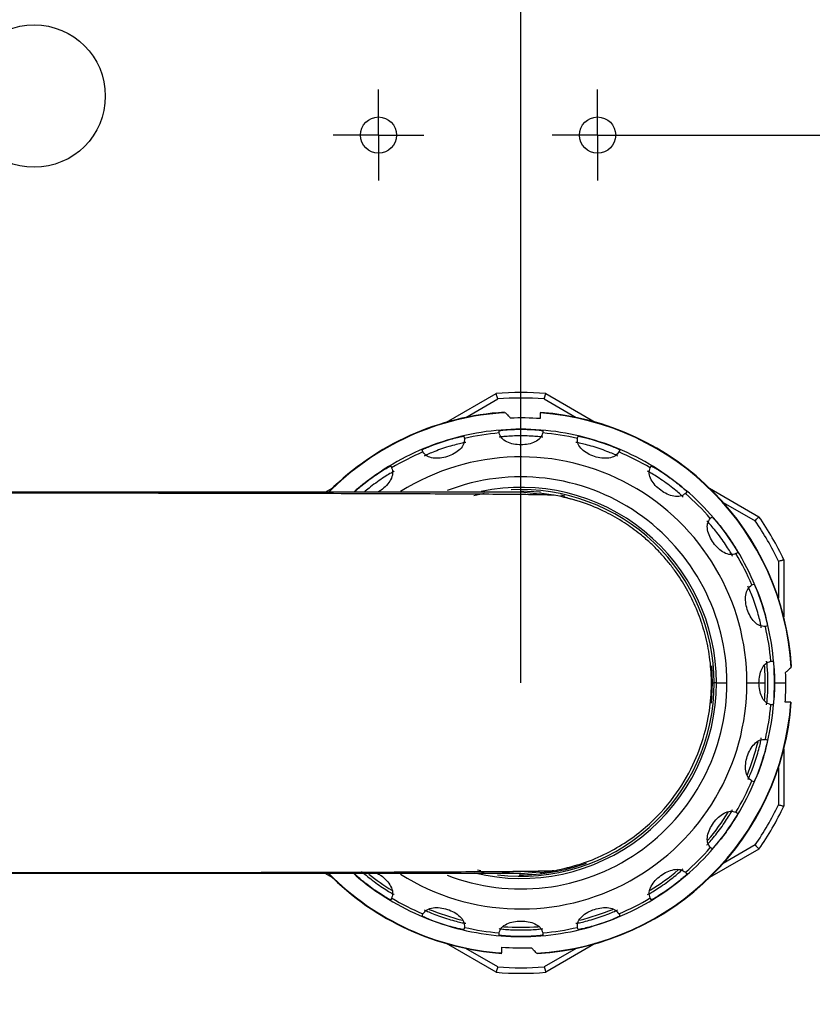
# Model space of a CAD drawing. Header units: millimetres. Extents: x 559 to 1365, y 424 to 1103.
# Tile 20 of 78: x 914 to 932, y 674 to 696. Entities that reach past the tile are written whole.
import ezdxf

# ---------------------------------------------------------------- set-up
doc = ezdxf.new("R2010")
doc.units = ezdxf.units.MM
doc.header["$PDSIZE"] = -1
doc.layers.add('C7线性', color=7, linetype='Continuous')
doc.layers.add('D中心线OR符号线', color=7, linetype='Continuous')
doc.styles.get("Standard").update_dxf_attribs({"font": 'times.ttf'})
doc.dimstyles.new('副本 (2) (3) ISO-25', dxfattribs={"dimtxt": 5, "dimasz": 2.4, "dimexe": 1, "dimexo": 0, "dimgap": 1.524, "dimtad": 1, "dimtoh": 1, "dimdec": 1, "dimlfac": 4, "dimdsep": 46, "dimtxsty": 'Standard', "dimcen": 2.5, "dimazin": 2, "dimtfac": 1, "dimtdec": 3, "dimtmove": 0, "dimatfit": 3, "dimfxl": 1, "dimtzin": 0, "dimarcsym": 0})

# ---------------------------------------------------------------- blocks, each defined once
blk = doc.blocks.new('*D155')
at = {"layer": 'C7线性', "color": 0, "lineweight": -2}
for p, q in [((924.577, 700.08), (963.359, 700.08)), ((962.359, 697.68), (962.359, 664.98)), ((924.577, 662.58), (963.359, 662.58))]:
    blk.add_line(p, q, dxfattribs=at)
at = {"layer": 'C7线性', "color": 0}
for points in [[(962.759, 697.68), (961.959, 697.68), (962.359, 700.08)], [(961.959, 664.98), (962.759, 664.98), (962.359, 662.58)]]:
    blk.add_solid(points, dxfattribs=at)
at = {"layer": 'Defpoints', "color": 0}
for p in [(924.577, 700.08), (924.577, 662.58), (962.359, 662.58)]:
    blk.add_point(p, dxfattribs=at)
at = {"layer": 'C7线性', "color": 0, "insert": (956.765, 681.33), "char_height": 4, "attachment_point": 2, "rotation": 90}
blk.add_mtext('150', dxfattribs=at)
blk = doc.blocks.new('*D156')
at = {"layer": 'C7线性', "color": 0, "lineweight": -2}
for p, q in [((926.827, 702.58), (974.308, 702.58)), ((973.308, 700.18), (973.308, 662.48)), ((926.827, 660.08), (974.308, 660.08))]:
    blk.add_line(p, q, dxfattribs=at)
at = {"layer": 'C7线性', "color": 0}
for points in [[(973.708, 700.18), (972.908, 700.18), (973.308, 702.58)], [(972.908, 662.48), (973.708, 662.48), (973.308, 660.08)]]:
    blk.add_solid(points, dxfattribs=at)
at = {"layer": 'Defpoints', "color": 0}
for p in [(926.827, 702.58), (926.827, 660.08), (973.308, 660.08)]:
    blk.add_point(p, dxfattribs=at)
at = {"layer": 'C7线性', "color": 0, "insert": (967.703, 681.33), "char_height": 4, "attachment_point": 2, "rotation": 90}
blk.add_mtext('170', dxfattribs=at)
blk = doc.blocks.new('*D157')
at = {"layer": 'C7线性', "color": 0, "lineweight": -2}
for p, q in [((927.865, 693.83), (952.943, 693.83)), ((951.943, 691.43), (951.943, 671.23)), ((927.865, 668.83), (952.943, 668.83))]:
    blk.add_line(p, q, dxfattribs=at)
at = {"layer": 'C7线性', "color": 0}
for points in [[(952.343, 691.43), (951.543, 691.43), (951.943, 693.83)], [(951.543, 671.23), (952.343, 671.23), (951.943, 668.83)]]:
    blk.add_solid(points, dxfattribs=at)
at = {"layer": 'Defpoints', "color": 0}
for p in [(927.865, 693.83), (927.865, 668.83), (951.943, 668.83)]:
    blk.add_point(p, dxfattribs=at)
at = {"layer": 'C7线性', "color": 0, "insert": (946.35, 681.33), "char_height": 4, "attachment_point": 2, "rotation": 90}
blk.add_mtext('100', dxfattribs=at)
blk = doc.blocks.new('SW_CENTERMARKSYMBOL_22')
at = {"layer": 'D中心线OR符号线', "color": 0}
for p, q in [((0, 0.625), (0, 1.0375)), ((0, 0), (0, 0.625)), ((-0.625, 0), (-1.0375, 0)), ((0, 0), (-0.625, 0)), ((0, 0), (0, -0.625)), ((0, 0), (0.625, 0)), ((0.625, 0), (1.0375, 0)), ((0, -0.625), (0, -1.0375))]:
    blk.add_line(p, q, dxfattribs=at)
blk = doc.blocks.new('SW_CENTERMARKSYMBOL_23')
at = {"layer": 'D中心线OR符号线', "color": 0}
for p, q in [((0, 0.625), (0, 1.0375)), ((0, 0), (0, 0.625)), ((-0.625, 0), (-1.0375, 0)), ((0, 0), (-0.625, 0)), ((0, 0), (0, -0.625)), ((0, 0), (0.625, 0)), ((0.625, 0), (1.0375, 0)), ((0, -0.625), (0, -1.0375))]:
    blk.add_line(p, q, dxfattribs=at)
blk = doc.blocks.new('*D164')
at = {"color": 0, "lineweight": -2}
for p, q in [((795.054, 681.01), (795.054, 705.104)), ((925.077, 681.33), (925.077, 705.104)), ((797.454, 704.104), (922.677, 704.104))]:
    blk.add_line(p, q, dxfattribs=at)
at = {"color": 0}
for points in [[(797.454, 704.504), (797.454, 703.704), (795.054, 704.104)], [(922.677, 703.704), (922.677, 704.504), (925.077, 704.104)]]:
    blk.add_solid(points, dxfattribs=at)
at = {"layer": 'Defpoints', "color": 0}
for p in [(925.077, 704.104), (925.077, 681.33), (795.054, 681.01)]:
    blk.add_point(p, dxfattribs=at)
at = {"color": 0, "insert": (860.066, 708.162), "char_height": 5, "attachment_point": 5}
blk.add_mtext('a', dxfattribs=at)

msp = doc.modelspace()

# ---------------------------------------------------------------- linework, layer by layer
at = {"color": 7, "linetype": 'Continuous', "lineweight": 25}
for p, q in [((923.3818, 687.2793), (924.5099, 687.9306)), ((925.6446, 687.9306), (926.7727, 687.2793)), ((925.5148, 687.4906), (925.5148, 687.3605)), ((924.5773, 687.0341), (924.5773, 687.0854)), ((925.5773, 687.0854), (925.5773, 687.0341)), ((923.7742, 686.9582), (923.7901, 686.9094)), ((926.3644, 686.9094), (926.3803, 686.9582)), ((922.839, 686.6004), (922.8232, 686.6492)), ((927.3313, 686.6492), (927.3155, 686.6004)), ((922.0988, 686.2801), (922.1289, 686.2386)), ((928.0256, 686.2386), (928.0558, 686.2801)), ((920.6117, 685.6799), (920.7727, 685.7728)), ((925.5034, 685.638), (925.0751, 685.6799)), ((928.8648, 685.6923), (928.8346, 685.6508)), ((929.3818, 685.7728), (930.5099, 685.1215)), ((929.3982, 685.0873), (929.4397, 685.1174)), ((930.0275, 684.3084), (929.986, 684.2783)), ((931.0773, 684.1389), (931.0773, 682.8363)), ((930.3478, 683.5681), (930.3966, 683.584)), ((930.7056, 682.6329), (930.6568, 682.6171)), ((930.7815, 681.8299), (930.8328, 681.8299)), ((929.4531, 681.3299), (929.488, 681.3299)), ((929.5398, 681.3299), (929.7785, 681.3299)), ((930.2348, 681.3299), (930.5098, 681.3299)), ((930.8648, 681.3299), (931.1237, 681.3299)), ((930.8328, 680.8299), (930.7815, 680.8299)), ((931.238, 680.8924), (931.1078, 680.8924)), ((930.6568, 680.0427), (930.7056, 680.0269)), ((931.0773, 679.8235), (931.0773, 678.5209)), ((930.3966, 679.0758), (930.3478, 679.0917)), ((929.986, 678.3816), (930.0275, 678.3514)), ((930.5099, 677.5383), (929.3818, 676.887)), ((929.4397, 677.5424), (929.3982, 677.5725)), ((920.7727, 676.887), (920.6117, 676.9799)), ((924.2369, 676.9999), (924.1585, 677.0159)), ((924.6468, 677.0218), (925.0751, 676.9799)), ((925.0751, 676.9799), (925.5034, 677.0218)), ((928.8346, 677.009), (928.8648, 676.9675)), ((922.1289, 676.4212), (922.0988, 676.3797)), ((928.0558, 676.3797), (928.0256, 676.4212)), ((922.8232, 676.0106), (922.839, 676.0594)), ((927.3155, 676.0594), (927.3313, 676.0106)), ((923.7901, 675.7504), (923.7742, 675.7016)), ((924.5773, 675.5744), (924.5773, 675.6257)), ((925.5773, 675.6257), (925.5773, 675.5744)), ((926.3803, 675.7016), (926.3644, 675.7504)), ((924.5099, 674.7292), (923.3818, 675.3805)), ((926.7727, 675.3805), (925.6446, 674.7292)), ((924.6398, 675.1692), (924.6398, 675.2993))]:
    msp.add_line(p, q, dxfattribs=at)
at = {"color": 8, "linetype": 'Continuous', "lineweight": 25}
for p, q in [((923.8176, 687.3865), (924.5482, 687.8083)), ((925.6063, 687.8083), (926.3369, 687.3865)), ((925.5262, 685.6827), (925.0786, 685.7058)), ((924.004, 685.6081), (924.2378, 685.6601)), ((926.082, 685.5889), (925.9844, 685.6107)), ((929.6926, 685.4491), (930.4232, 685.0273)), ((930.9523, 684.111), (930.9523, 683.2673)), ((929.4531, 681.3299), (929.436, 681.717)), ((929.4289, 680.8703), (929.4531, 681.3299)), ((929.5398, 681.3299), (929.488, 681.3299)), ((930.5098, 681.3299), (930.6532, 681.3299)), ((930.9523, 679.3925), (930.9523, 678.5488)), ((930.4232, 677.6325), (929.6926, 677.2107)), ((924.0848, 677.0681), (924.1586, 677.0516)), ((924.5482, 674.8515), (923.8176, 675.2733)), ((926.3369, 675.2733), (925.6063, 674.8515))]:
    msp.add_line(p, q, dxfattribs=at)
at = {"color": 7, "linetype": 'Continuous', "lineweight": 25}
for centre, radius in [((913.9665, 694.7205), 1.625), ((921.8273, 693.8299), 0.4125), ((926.8273, 693.8299), 0.4125)]:
    msp.add_circle(centre, radius, dxfattribs=at)
for radius, start, end in [(6.625, 85.08763, 94.91237), (6.5, 85.33168, 94.66832), (6.1862, 93.45907, 134.9131), (6.1862, 3.46386, 85.94702), (6.1762, 3.29028, 85.938), (6.0464, 85.85064, 92.25112), (5.7875, 90, 108), (5.725, 94.98217, 103.01783), (5.7875, 72, 90), (5.725, 76.98217, 85.01783), (5.7875, 108, 126), (5.7875, 54, 72), (5.725, 112.98217, 121.01783), (5.725, 58.98217, 67.01783), (5.1575, 0, 122.16691), (5.7875, 126, 131.12204), (5.7875, 36, 54), (4.4625, 0, 101.76149), (5.725, 40.98217, 49.01783), (6.5, 25.33168, 34.66832), (6.625, 25.08763, 34.91237), (5.7875, 18, 36), (5.725, 22.98217, 31.01783), (5.7875, 0, 18), (5.725, 4.98217, 13.01783), (5.5759, 0, 4.15979), (6.0464, 0, 2.25112), (5.1575, 237.83309, 0), (4.4625, 256.33404, 0), (4.4108, 263.08086, 0), (5.7875, 342, 0), (5.5759, 355.83855, 0), (6.0464, 355.85064, 0), (6.1762, 273.29028, 355.938), (6.1862, 273.45336, 355.93872), (5.725, 346.98217, 355.01783), (5.5759, 337.93381, 346.06625), (5.7875, 324, 342), (5.725, 328.98217, 337.01783), (6.5, 325.33168, 334.66832), (6.625, 325.08763, 334.91237), (5.5759, 319.93381, 328.06625), (5.7875, 306, 324), (5.725, 310.98217, 319.01783), (6.1862, 224.81761, 265.94347), (5.7875, 228.87796, 234), (5.5759, 231.49948, 238.06625), (5.5759, 301.93381, 310.06625), (5.7875, 234, 252), (5.7875, 288, 306), (5.725, 238.98217, 247.01783), (5.725, 292.98217, 301.01783), (5.5759, 247.93381, 256.06625), (5.5759, 283.93381, 292.06625), (5.7875, 252, 270), (5.7875, 270, 288), (5.725, 256.98217, 265.01783), (5.5759, 265.9338, 274.06625), (5.725, 274.98217, 283.01783), (6.0464, 265.85064, 272.25112), (6.625, 265.08763, 274.91237), (6.5, 265.33168, 274.66832)]:
    msp.add_arc((925.0773, 681.3299), radius, start, end, dxfattribs=at)
at = {"color": 8, "linetype": 'Continuous', "lineweight": 25}
for radius, start, end in [(6.1763, 93.29028, 135.57759), (4.7013, 0, 110.97176), (4.4108, 0, 92.85397), (4.7012, 249.02824, 0), (4.3759, 269.4343, 289.97265), (6.1763, 224.84825, 265.938)]:
    msp.add_arc((925.0773, 681.3299), radius, start, end, dxfattribs=at)
at = {"color": 7, "linetype": 'Continuous', "lineweight": 25}
for points, knots in [([(924.5482, 687.8083), (924.5432, 687.8245), (924.5331, 687.8566), (924.5224, 687.8911), (924.516, 687.9113), (924.5112, 687.9264), (924.5104, 687.9289), (924.5099, 687.9306)], [0, 0, 0, 0, 0.2548188, 0.5079177, 0.6366964, 0.7617025, 1, 1, 1, 1]), ([(925.6063, 687.8083), (925.6113, 687.8245), (925.6213, 687.8566), (925.6322, 687.891), (925.6385, 687.9113), (925.6432, 687.9264), (925.644, 687.9289), (925.6446, 687.9306)], [0, 0, 0, 0, 0.2548198, 0.5079197, 0.6364348, 0.7613548, 1, 1, 1, 1]), ([(924.7228, 687.496), (924.7447, 687.4728), (924.7837, 687.4316), (924.8227, 687.3899), (924.8398, 687.3717)], [0, 0, 0, 0, 0.5631989, 1, 1, 1, 1]), ([(924.5773, 687.0854), (924.5848, 687.0875), (924.5998, 687.0916), (924.7155, 687.1038), (924.8807, 687.1149), (925.0118, 687.1166), (925.0773, 687.1174)], [0, 0, 0, 0, 0.2498595, 0.5002327, 0.7505221, 1, 1, 1, 1]), ([(924.5801, 687.0333), (924.5792, 687.0334), (924.5775, 687.0336), (924.5773, 687.034), (924.5773, 687.0341)], [0, 0, 0, 0, 0.5599082, 1, 1, 1, 1]), ([(925.5744, 687.0333), (925.5602, 686.992), (925.5335, 686.9145), (925.4099, 686.8266), (925.253, 686.7741), (925.0773, 686.7568), (924.9015, 686.7741), (924.7446, 686.8266), (924.6211, 686.9145), (924.5943, 686.992), (924.5801, 687.0333)], [0, 0, 0, 0, 0.1472269, 0.2762123, 0.3914348, 0.4999653, 0.6085992, 0.7237841, 0.8527062, 1, 1, 1, 1]), ([(925.0773, 687.1174), (925.1427, 687.1166), (925.2738, 687.1149), (925.439, 687.1038), (925.5547, 687.0916), (925.5697, 687.0875), (925.5773, 687.0854)], [0, 0, 0, 0, 0.2494543, 0.4997281, 0.7501136, 1, 1, 1, 1]), ([(925.5773, 687.0341), (925.5771, 687.0339), (925.5768, 687.0336), (925.5752, 687.0334), (925.5744, 687.0333)], [0, 0, 0, 0, 0.5600593, 1, 1, 1, 1]), ([(922.8232, 686.6492), (922.8297, 686.6535), (922.8428, 686.662), (922.9489, 686.7094), (923.1027, 686.771), (923.2268, 686.8131), (923.2888, 686.8341)], [0, 0, 0, 0, 0.2497963, 0.5002033, 0.7505038, 1, 1, 1, 1]), ([(923.7877, 686.9078), (923.7869, 686.8641), (923.7854, 686.7822), (923.6951, 686.6604), (923.5621, 686.562), (923.4002, 686.4912), (923.2277, 686.4533), (923.0623, 686.4548), (922.9176, 686.5002), (922.8683, 686.5656), (922.842, 686.6005)], [0, 0, 0, 0, 0.1472182, 0.2762006, 0.3913477, 0.4999574, 0.6086945, 0.7237966, 0.8527142, 1, 1, 1, 1]), ([(923.8208, 686.815), (923.813, 686.8146), (923.7974, 686.8139), (923.6835, 686.7901), (923.523, 686.7494), (923.3347, 686.6929), (923.1492, 686.6279), (922.9954, 686.5665), (922.8893, 686.5188), (922.8762, 686.5103), (922.8697, 686.506)], [0, 0, 0, 0, 0.1248631, 0.2501676, 0.3753284, 0.5, 0.6246717, 0.7498326, 0.8751371, 1, 1, 1, 1]), ([(923.2888, 686.8341), (923.3513, 686.8536), (923.4765, 686.8925), (923.6371, 686.933), (923.7508, 686.9571), (923.7664, 686.9579), (923.7742, 686.9582)], [0, 0, 0, 0, 0.2494787, 0.4997507, 0.7501529, 1, 1, 1, 1]), ([(923.7901, 686.9094), (923.79, 686.9092), (923.7899, 686.9088), (923.7883, 686.9081), (923.7877, 686.9078)], [0, 0, 0, 0, 0.56005932, 1, 1, 1, 1]), ([(925.5773, 686.9348), (925.5697, 686.9369), (925.5547, 686.941), (925.439, 686.9535), (925.2737, 686.9644), (925.0773, 686.9688), (924.8808, 686.9644), (924.7155, 686.9535), (924.5998, 686.941), (924.5848, 686.9369), (924.5773, 686.9348)], [0, 0, 0, 0, 0.1248633, 0.2501677, 0.3753284, 0.5, 0.6246716, 0.7498324, 0.8751368, 1, 1, 1, 1]), ([(927.2848, 686.506), (927.2783, 686.5103), (927.2652, 686.5188), (927.1591, 686.5665), (927.0053, 686.6279), (926.8198, 686.6929), (926.6315, 686.7494), (926.471, 686.7901), (926.3571, 686.8139), (926.3415, 686.8146), (926.3337, 686.815)], [0, 0, 0, 0, 0.1248631, 0.2501676, 0.3753284, 0.5, 0.6246717, 0.7498326, 0.8751371, 1, 1, 1, 1]), ([(926.3668, 686.9078), (926.366, 686.9082), (926.3646, 686.9089), (926.3645, 686.9093), (926.3644, 686.9094)], [0, 0, 0, 0, 0.5599082, 1, 1, 1, 1]), ([(927.3125, 686.6005), (927.2862, 686.5656), (927.2369, 686.5002), (927.0922, 686.4548), (926.9268, 686.4533), (926.7543, 686.4912), (926.5924, 686.5619), (926.4595, 686.6604), (926.3691, 686.7822), (926.3676, 686.8641), (926.3668, 686.9078)], [0, 0, 0, 0, 0.1472182, 0.2762006, 0.3913477, 0.4999574, 0.6086945, 0.7237966, 0.8527142, 1, 1, 1, 1]), ([(926.3803, 686.9582), (926.3881, 686.9579), (926.4036, 686.9571), (926.5174, 686.933), (926.678, 686.8925), (926.8032, 686.8536), (926.8657, 686.8341)], [0, 0, 0, 0, 0.2497963, 0.5002033, 0.7505038, 1, 1, 1, 1]), ([(926.8657, 686.8341), (926.9277, 686.8131), (927.0518, 686.771), (927.2055, 686.7094), (927.3117, 686.662), (927.3248, 686.6535), (927.3313, 686.6492)], [0, 0, 0, 0, 0.2494787, 0.4997507, 0.7501529, 1, 1, 1, 1]), ([(922.842, 686.6005), (922.8411, 686.6003), (922.8395, 686.6), (922.8392, 686.6003), (922.839, 686.6004)], [0, 0, 0, 0, 0.5599082, 1, 1, 1, 1]), ([(927.3155, 686.6004), (927.3153, 686.6003), (927.3149, 686.6), (927.3133, 686.6004), (927.3125, 686.6005)], [0, 0, 0, 0, 0.5600593, 1, 1, 1, 1]), ([(922.1873, 686.1583), (922.18, 686.1555), (922.1654, 686.15), (922.0645, 686.0922), (921.9242, 686.0037), (921.7633, 685.8923), (921.6086, 685.7747), (921.5326, 685.7106), (921.4961, 685.6799)], [0, 0, 0, 0, 0.1687896, 0.3381758, 0.5073677, 0.6758983, 0.8444292, 1, 1, 1, 1]), ([(921.6754, 686.0121), (921.7289, 686.0499), (921.8359, 686.1256), (921.9762, 686.2137), (922.0769, 686.2718), (922.0915, 686.2773), (922.0988, 686.2801)], [0, 0, 0, 0, 0.2494737, 0.4997473, 0.7501482, 1, 1, 1, 1]), ([(922.1271, 686.2363), (922.1399, 686.1945), (922.1638, 686.1162), (922.1156, 685.972), (922.0192, 685.8388), (921.9086, 685.7353), (921.8334, 685.6941), (921.8074, 685.6799)], [0, 0, 0, 0, 0.2641826, 0.4956412, 0.7022723, 0.897172, 1, 1, 1, 1]), ([(922.1289, 686.2386), (922.1289, 686.2384), (922.1289, 686.2379), (922.1277, 686.2368), (922.1271, 686.2363)], [0, 0, 0, 0, 0.5600593, 1, 1, 1, 1]), ([(928.7762, 685.5705), (928.7714, 685.5766), (928.7616, 685.5887), (928.6754, 685.6669), (928.5481, 685.7728), (928.3917, 685.8919), (928.2302, 686.0038), (928.0901, 686.0922), (927.9891, 686.15), (927.9745, 686.1555), (927.9672, 686.1583)], [0, 0, 0, 0, 0.1248631, 0.2501676, 0.3753284, 0.5, 0.6246717, 0.7498326, 0.8751371, 1, 1, 1, 1]), ([(928.8318, 685.6518), (928.7961, 685.6268), (928.7289, 685.5798), (928.5773, 685.5813), (928.4195, 685.631), (928.2671, 685.7204), (928.135, 685.8377), (928.039, 685.9724), (927.9907, 686.1161), (928.0146, 686.1945), (928.0274, 686.2363)], [0, 0, 0, 0, 0.1472182, 0.2762006, 0.3913477, 0.4999574, 0.6086945, 0.7237966, 0.8527142, 1, 1, 1, 1]), ([(928.0274, 686.2363), (928.0267, 686.2369), (928.0255, 686.238), (928.0256, 686.2384), (928.0256, 686.2386)], [0, 0, 0, 0, 0.5599082, 1, 1, 1, 1]), ([(928.0558, 686.2801), (928.063, 686.2773), (928.0776, 686.2718), (928.1783, 686.2137), (928.3186, 686.1256), (928.4256, 686.0499), (928.4791, 686.0121)], [0, 0, 0, 0, 0.2497963, 0.5002033, 0.7505038, 1, 1, 1, 1]), ([(921.2897, 685.6923), (921.2946, 685.6984), (921.3044, 685.7106), (921.3908, 685.7884), (921.5179, 685.8945), (921.623, 685.9729), (921.6754, 686.0121)], [0, 0, 0, 0, 0.2497963, 0.5002033, 0.7505037, 1, 1, 1, 1]), ([(928.4791, 686.0121), (928.5315, 685.9729), (928.6366, 685.8945), (928.7637, 685.7884), (928.8501, 685.7106), (928.8599, 685.6984), (928.8648, 685.6923)], [0, 0, 0, 0, 0.2494787, 0.4997507, 0.7501529, 1, 1, 1, 1]), ([(925.0783, 685.6799), (925.0784, 685.6799), (925.0803, 685.6799), (924.9982, 685.6799), (924.5927, 685.6799), (923.9372, 685.6799), (923.0213, 685.6799), (921.8483, 685.6799), (920.3601, 685.6799), (918.5197, 685.6799), (916.2912, 685.6799), (913.7646, 685.6799), (910.9477, 685.6799), (907.8602, 685.6799), (904.511, 685.6799), (900.9226, 685.6799), (897.107, 685.6799), (893.0803, 685.6799), (888.8639, 685.6799), (884.4804, 685.6799), (879.9501, 685.6799), (875.2906, 685.6799), (870.5229, 685.6799), (865.6725, 685.6799), (860.7656, 685.6799), (855.8174, 685.6799), (850.8567, 685.6799), (845.9051, 685.6799), (840.9917, 685.6799), (836.1314, 685.6799), (831.3498, 685.6799), (826.6728, 685.6799), (822.1222, 685.6799), (817.9597, 685.6799), (814.1768, 685.6799), (810.7584, 685.6799), (807.4812, 685.6799), (804.3331, 685.6799), (801.3491, 685.6799), (799.3667, 685.6799), (798.3648, 685.6799)], [0, 0, 0, 0, 0.00130562, 0.02777937, 0.05261488, 0.07743071, 0.10231017, 0.12716219, 0.15196971, 0.18020615, 0.20846607, 0.23671023, 0.26490739, 0.29321892, 0.32144632, 0.34965005, 0.37787232, 0.40612763, 0.4343825, 0.46260403, 0.49080829, 0.51903385, 0.54729072, 0.57554368, 0.60376119, 0.63196, 0.66028911, 0.68849166, 0.71670397, 0.74495218, 0.77321119, 0.80144337, 0.82964862, 0.85786441, 0.88142964, 0.90495519, 0.92844852, 0.9519946, 0.97573915, 1, 1, 1, 1]), ([(925.8336, 685.6111), (925.774, 685.6137), (925.657, 685.6186), (925.2256, 685.6252), (924.6402, 685.631), (923.9042, 685.636), (922.9771, 685.6408), (921.8469, 685.6451), (920.5044, 685.649), (919.0772, 685.6521), (917.5958, 685.6545), (916.0924, 685.6564), (914.5939, 685.6578), (913.127, 685.6587), (911.7021, 685.6591), (910.2888, 685.6591), (908.8463, 685.658), (907.3264, 685.656), (905.6398, 685.6526), (903.7719, 685.6474), (901.7026, 685.6398), (899.5111, 685.6296), (897.1889, 685.6159), (894.7538, 685.5986), (892.2722, 685.5769), (889.8214, 685.5583), (887.4813, 685.5433), (885.276, 685.5333), (883.2203, 685.5287), (881.3259, 685.5299), (879.5986, 685.5361), (877.9593, 685.5503), (876.0704, 685.5637), (873.7788, 685.5751), (871.0064, 685.5845), (867.953, 685.591), (864.6172, 685.595), (860.7232, 685.5964), (856.3831, 685.596), (851.7319, 685.5961), (847.1822, 685.5961), (843.372, 685.5961), (840.2714, 685.5961), (837.8519, 685.5961), (835.4274, 685.5959), (832.8989, 685.5965), (830.166, 685.5987), (827.192, 685.6021), (824.2515, 685.6064), (821.3865, 685.6111), (818.6303, 685.6162), (815.7838, 685.6217), (812.8618, 685.6277), (810.1174, 685.6335), (807.5577, 685.6391), (805.2013, 685.6442), (802.8322, 685.6494), (800.4878, 685.6544), (798.8807, 685.6575), (798.0605, 685.6591)], [0, 0, 0, 0, 0.0225688, 0.0443297, 0.0652289, 0.0853598, 0.1046017, 0.1275692, 0.149222, 0.1695941, 0.1887234, 0.2065324, 0.2231157, 0.2384006, 0.2524041, 0.2654571, 0.2786612, 0.2921025, 0.3058622, 0.3219871, 0.3384555, 0.3553883, 0.3726616, 0.3904074, 0.4081733, 0.4248853, 0.4403271, 0.4545769, 0.4675853, 0.479337, 0.4898832, 0.4992897, 0.5089648, 0.5238127, 0.5401609, 0.55798, 0.5773192, 0.5981442, 0.6251841, 0.6517545, 0.6776741, 0.7030667, 0.7172965, 0.7313813, 0.7452278, 0.7598434, 0.7761487, 0.7941612, 0.8138734, 0.8305251, 0.8482138, 0.8669473, 0.8867072, 0.907536, 0.9245817, 0.9423269, 0.9606194, 0.979902, 1, 1, 1, 1]), ([(926.3203, 685.4936), (926.2805, 685.5068), (926.2009, 685.5334), (926.0621, 685.5673), (925.8308, 685.6179), (925.6449, 685.6414), (925.5055, 685.6591)], [0, 0, 0, 0, 0.1659482, 0.3327871, 0.4995565, 1, 1, 1, 1]), ([(925.9196, 677.0628), (926.1163, 677.1099), (926.4991, 677.2016), (927.1877, 677.497), (927.9107, 677.9758), (928.5647, 678.678), (929.0036, 679.4047), (929.2655, 680.1), (929.4005, 680.7542), (929.4373, 681.3516), (929.3961, 681.9096), (929.2932, 682.4248), (929.0834, 683.0753), (928.8045, 683.6004), (928.5301, 683.9741), (928.4181, 684.1132), (928.316, 684.2318), (928.1795, 684.3788), (928.0018, 684.5512), (927.7433, 684.7718), (927.4071, 685.0119), (926.9803, 685.2524), (926.4773, 685.4656), (926.1154, 685.5509), (925.9196, 685.597)], [0, 0, 0, 0, 0.0488247, 0.0950406, 0.1794726, 0.2533564, 0.3168718, 0.3703215, 0.4147185, 0.4553633, 0.4931942, 0.5282495, 0.5608692, 0.6287433, 0.6467244, 0.6558442, 0.6654386, 0.676642, 0.6980006, 0.7259568, 0.7744174, 0.8361652, 0.9113805, 1, 1, 1, 1]), ([(928.8346, 685.6508), (928.8344, 685.6508), (928.834, 685.6506), (928.8325, 685.6514), (928.8318, 685.6518)], [0, 0, 0, 0, 0.5600593, 1, 1, 1, 1]), ([(929.9056, 684.2199), (929.9028, 684.2272), (929.8973, 684.2418), (929.8395, 684.3427), (929.7512, 684.4828), (929.6393, 684.6444), (929.5202, 684.8007), (929.4142, 684.9281), (929.3361, 685.0142), (929.3239, 685.024), (929.3178, 685.0289)], [0, 0, 0, 0, 0.1248631, 0.2501676, 0.3753284, 0.5, 0.6246716, 0.7498325, 0.875137, 1, 1, 1, 1]), ([(929.9836, 684.28), (929.9418, 684.2673), (929.8635, 684.2434), (929.7197, 684.2917), (929.585, 684.3877), (929.4677, 684.5198), (929.3783, 684.6721), (929.3287, 684.8299), (929.3271, 684.9815), (929.3741, 685.0487), (929.3991, 685.0845)], [0, 0, 0, 0, 0.14721821, 0.27620062, 0.39134773, 0.49995738, 0.60869448, 0.72379663, 0.85271417, 1, 1, 1, 1]), ([(929.3991, 685.0845), (929.3987, 685.0853), (929.3979, 685.0867), (929.3981, 685.0871), (929.3982, 685.0873)], [0, 0, 0, 0, 0.5599082, 1, 1, 1, 1]), ([(929.4397, 685.1174), (929.4457, 685.1125), (929.4579, 685.1027), (929.5357, 685.0164), (929.6419, 684.8892), (929.7203, 684.7842), (929.7594, 684.7317)], [0, 0, 0, 0, 0.24982499, 0.50022141, 0.75052599, 1, 1, 1, 1]), ([(930.4232, 685.0273), (930.4347, 685.0397), (930.4575, 685.0645), (930.4819, 685.091), (930.4963, 685.1067), (930.5069, 685.1183), (930.5088, 685.1203), (930.5099, 685.1215)], [0, 0, 0, 0, 0.2548188, 0.5079177, 0.6366964, 0.7617025, 1, 1, 1, 1]), ([(929.7594, 684.7317), (929.7972, 684.6783), (929.8729, 684.5712), (929.961, 684.431), (930.0191, 684.3303), (930.0247, 684.3157), (930.0275, 684.3084)], [0, 0, 0, 0, 0.2494789, 0.4997506, 0.7501525, 1, 1, 1, 1]), ([(929.986, 684.2783), (929.9857, 684.2783), (929.9853, 684.2783), (929.9841, 684.2795), (929.9836, 684.28)], [0, 0, 0, 0, 0.5600593, 1, 1, 1, 1]), ([(930.9523, 684.111), (930.9687, 684.1147), (931.0016, 684.1221), (931.0368, 684.1299), (931.0575, 684.1346), (931.073, 684.138), (931.0755, 684.1386), (931.0773, 684.1389)], [0, 0, 0, 0, 0.25481984, 0.50791975, 0.63643483, 0.76135484, 1, 1, 1, 1]), ([(930.6551, 682.6195), (930.6115, 682.6203), (930.5295, 682.6218), (930.4077, 682.7121), (930.3093, 682.8451), (930.2385, 683.0069), (930.2006, 683.1794), (930.2021, 683.3448), (930.2476, 683.4895), (930.313, 683.5389), (930.3478, 683.5652)], [0, 0, 0, 0, 0.1472182, 0.2762006, 0.3913477, 0.4999574, 0.6086945, 0.7237966, 0.8527142, 1, 1, 1, 1]), ([(930.5623, 682.5864), (930.562, 682.5942), (930.5612, 682.6098), (930.5374, 682.7236), (930.4967, 682.8842), (930.4402, 683.0724), (930.3753, 683.2579), (930.3139, 683.4118), (930.2662, 683.5179), (930.2576, 683.5309), (930.2533, 683.5374)], [0, 0, 0, 0, 0.1248631, 0.2501676, 0.3753284, 0.5, 0.6246717, 0.7498326, 0.8751371, 1, 1, 1, 1]), ([(930.3478, 683.5652), (930.3477, 683.5661), (930.3474, 683.5677), (930.3477, 683.568), (930.3478, 683.5681)], [0, 0, 0, 0, 0.5599082, 1, 1, 1, 1]), ([(930.3966, 683.584), (930.4008, 683.5775), (930.4094, 683.5644), (930.4567, 683.4582), (930.5184, 683.3045), (930.5605, 683.1803), (930.5815, 683.1183)], [0, 0, 0, 0, 0.2497963, 0.5002033, 0.7505038, 1, 1, 1, 1]), ([(930.5815, 683.1183), (930.6009, 683.0558), (930.6398, 682.9307), (930.6803, 682.77), (930.7044, 682.6563), (930.7052, 682.6407), (930.7056, 682.6329)], [0, 0, 0, 0, 0.2494787, 0.4997507, 0.7501529, 1, 1, 1, 1]), ([(930.6568, 682.6171), (930.6566, 682.6172), (930.6562, 682.6173), (930.6554, 682.6188), (930.6551, 682.6195)], [0, 0, 0, 0, 0.5600593, 1, 1, 1, 1]), ([(930.5098, 681.3299), (930.5131, 681.3876), (930.5197, 681.5029), (930.5713, 681.6541), (930.6562, 681.7822), (930.7354, 681.8108), (930.7806, 681.8271)], [0, 0, 0, 0, 0.21837005, 0.43611018, 0.67763668, 1, 1, 1, 1]), ([(930.6822, 680.8299), (930.6842, 680.8374), (930.6883, 680.8525), (930.7009, 680.9681), (930.7118, 681.1334), (930.7162, 681.3299), (930.7118, 681.5264), (930.7009, 681.6917), (930.6883, 681.8073), (930.6842, 681.8224), (930.6822, 681.8299)], [0, 0, 0, 0, 0.1248631, 0.2501675, 0.3753282, 0.4999998, 0.6246732, 0.7498334, 0.8751376, 1, 1, 1, 1]), ([(930.7806, 681.8271), (930.7807, 681.828), (930.781, 681.8296), (930.7813, 681.8298), (930.7815, 681.8299)], [0, 0, 0, 0, 0.5599082, 1, 1, 1, 1]), ([(930.8328, 681.8299), (930.8348, 681.8224), (930.8389, 681.8074), (930.8511, 681.6918), (930.8622, 681.5266), (930.8639, 681.3954), (930.8648, 681.3299)], [0, 0, 0, 0, 0.2496698, 0.4999959, 0.7501296, 1, 1, 1, 1]), ([(931.2433, 681.6844), (931.2201, 681.6624), (931.1789, 681.6234), (931.1372, 681.5844), (931.119, 681.5674)], [0, 0, 0, 0, 0.5631995, 1, 1, 1, 1]), ([(930.7806, 680.8327), (930.7351, 680.8492), (930.6556, 680.878), (930.5708, 681.0067), (930.5196, 681.1578), (930.5131, 681.2725), (930.5098, 681.3299)], [0, 0, 0, 0, 0.3241305, 0.5660625, 0.7828079, 1, 1, 1, 1]), ([(930.8648, 681.3299), (930.8639, 681.2645), (930.8622, 681.1334), (930.8511, 680.9681), (930.8389, 680.8525), (930.8348, 680.8374), (930.8328, 680.8299)], [0, 0, 0, 0, 0.2494778, 0.4997494, 0.7501502, 1, 1, 1, 1]), ([(930.7815, 680.8299), (930.7813, 680.8301), (930.7809, 680.8303), (930.7807, 680.832), (930.7806, 680.8327)], [0, 0, 0, 0, 0.5600593, 1, 1, 1, 1]), ([(930.2533, 679.1224), (930.2576, 679.1289), (930.2662, 679.1419), (930.3139, 679.248), (930.3753, 679.4019), (930.4402, 679.5874), (930.4967, 679.7756), (930.5374, 679.9362), (930.5612, 680.05), (930.562, 680.0656), (930.5623, 680.0734)], [0, 0, 0, 0, 0.1248631, 0.2501676, 0.3753284, 0.5, 0.6246717, 0.7498326, 0.8751371, 1, 1, 1, 1]), ([(930.3478, 679.0946), (930.313, 679.1209), (930.2476, 679.1703), (930.2021, 679.3149), (930.2007, 679.4804), (930.2385, 679.6529), (930.3093, 679.8148), (930.4077, 679.9477), (930.5295, 680.038), (930.6114, 680.0395), (930.6551, 680.0403)], [0, 0, 0, 0, 0.1472182, 0.2762006, 0.3913477, 0.4999574, 0.6086945, 0.7237966, 0.8527142, 1, 1, 1, 1]), ([(930.7056, 680.0269), (930.7052, 680.0191), (930.7044, 680.0035), (930.6803, 679.8898), (930.6398, 679.7292), (930.6009, 679.604), (930.5815, 679.5415)], [0, 0, 0, 0, 0.24979626, 0.50020334, 0.75050378, 1, 1, 1, 1]), ([(930.6551, 680.0403), (930.6555, 680.0411), (930.6562, 680.0426), (930.6566, 680.0427), (930.6568, 680.0427)], [0, 0, 0, 0, 0.5599082, 1, 1, 1, 1]), ([(930.5815, 679.5415), (930.5605, 679.4795), (930.5184, 679.3553), (930.4567, 679.2016), (930.4094, 679.0954), (930.4008, 679.0823), (930.3966, 679.0758)], [0, 0, 0, 0, 0.24947872, 0.4997507, 0.75015288, 1, 1, 1, 1]), ([(930.3478, 679.0917), (930.3476, 679.0919), (930.3474, 679.0922), (930.3477, 679.0939), (930.3478, 679.0946)], [0, 0, 0, 0, 0.5600593, 1, 1, 1, 1]), ([(930.9523, 678.5488), (930.9687, 678.5451), (931.0016, 678.5378), (931.0368, 678.5299), (931.0576, 678.5253), (931.073, 678.5219), (931.0756, 678.5213), (931.0773, 678.5209)], [0, 0, 0, 0, 0.2548188, 0.50791767, 0.63669644, 0.7617025, 1, 1, 1, 1]), ([(929.3178, 677.6309), (929.3239, 677.6358), (929.3361, 677.6456), (929.4142, 677.7317), (929.5202, 677.8591), (929.6393, 678.0154), (929.7512, 678.177), (929.8395, 678.3171), (929.8973, 678.418), (929.9028, 678.4326), (929.9056, 678.4399)], [0, 0, 0, 0, 0.1248631, 0.2501676, 0.3753284, 0.5, 0.6246717, 0.7498326, 0.8751371, 1, 1, 1, 1]), ([(929.3991, 677.5753), (929.3741, 677.6111), (929.3271, 677.6783), (929.3286, 677.8299), (929.3784, 677.9877), (929.4677, 678.1401), (929.585, 678.2721), (929.7197, 678.3681), (929.8634, 678.4164), (929.9418, 678.3925), (929.9836, 678.3798)], [0, 0, 0, 0, 0.1472182, 0.2762006, 0.3913477, 0.4999574, 0.6086945, 0.7237966, 0.8527142, 1, 1, 1, 1]), ([(930.0275, 678.3514), (930.0247, 678.3441), (930.0191, 678.3295), (929.9611, 678.2288), (929.8729, 678.0886), (929.7972, 677.9815), (929.7594, 677.9281)], [0, 0, 0, 0, 0.2497963, 0.5002033, 0.7505038, 1, 1, 1, 1]), ([(929.9836, 678.3798), (929.9842, 678.3804), (929.9854, 678.3816), (929.9858, 678.3816), (929.986, 678.3816)], [0, 0, 0, 0, 0.5599082, 1, 1, 1, 1]), ([(929.7594, 677.9281), (929.7203, 677.8756), (929.6419, 677.7706), (929.5357, 677.6434), (929.4579, 677.5571), (929.4457, 677.5473), (929.4397, 677.5424)], [0, 0, 0, 0, 0.2494787, 0.4997507, 0.7501529, 1, 1, 1, 1]), ([(929.3982, 677.5725), (929.3981, 677.5728), (929.398, 677.5732), (929.3988, 677.5747), (929.3991, 677.5753)], [0, 0, 0, 0, 0.56005932, 1, 1, 1, 1]), ([(930.4232, 677.6325), (930.4347, 677.6201), (930.4575, 677.5954), (930.4819, 677.5688), (930.4963, 677.5532), (930.507, 677.5415), (930.5088, 677.5396), (930.5099, 677.5383)], [0, 0, 0, 0, 0.25481984, 0.50791975, 0.63643483, 0.76135484, 1, 1, 1, 1]), ([(798.0605, 677.0007), (799.0704, 677.0041), (801.0324, 677.0106), (803.938, 677.0225), (806.8839, 677.0348), (809.8159, 677.0474), (812.7245, 677.0598), (815.5872, 677.0719), (818.3797, 677.0831), (821.0873, 677.0934), (823.6906, 677.1024), (826.2684, 677.1103), (828.7958, 677.1167), (831.2546, 677.1213), (833.5256, 677.1236), (835.6005, 677.1237), (837.4622, 677.1216), (839.1246, 677.1172), (840.6543, 677.1105), (842.1293, 677.1054), (844.795, 677.0973), (848.6856, 677.0899), (853.8178, 677.0873), (858.0706, 677.0909), (861.4225, 677.0972), (863.8706, 677.1036), (866.3252, 677.1117), (868.8299, 677.1228), (871.5628, 677.1293), (874.5712, 677.131), (877.8632, 677.1269), (881.3014, 677.1172), (884.8642, 677.1024), (888.3021, 677.0845), (891.5838, 677.0656), (894.632, 677.0464), (897.5652, 677.0315), (900.3204, 677.0202), (902.8859, 677.0122), (905.0788, 677.007), (906.9422, 677.0038), (908.5168, 677.0019), (910.0013, 677.0008), (911.4414, 677.0006), (912.8843, 677.001), (914.3671, 677.0018), (915.885, 677.0031), (917.413, 677.005), (918.9208, 677.0074), (920.3773, 677.0105), (921.7491, 677.0144), (922.9058, 677.0187), (923.8558, 677.0235), (924.6104, 677.0286), (925.211, 677.0344), (925.6534, 677.041), (925.7728, 677.0461), (925.8336, 677.0487)], [0, 0, 0, 0, 0.02501578, 0.0485974, 0.07105818, 0.09248108, 0.11295619, 0.13239677, 0.15084937, 0.16828034, 0.18471564, 0.200109, 0.21618342, 0.23093361, 0.24444279, 0.25665422, 0.26756268, 0.27705378, 0.28559075, 0.2940558, 0.30253314, 0.33151896, 0.36075001, 0.3902193, 0.40421975, 0.4182746, 0.43236882, 0.44666883, 0.46180981, 0.48029519, 0.50006301, 0.52118448, 0.54356731, 0.567271, 0.58801882, 0.60952581, 0.63078932, 0.65137383, 0.67138259, 0.6907573, 0.70490936, 0.71867408, 0.73216157, 0.74537646, 0.75936689, 0.77465062, 0.79129559, 0.80918393, 0.82844985, 0.84897588, 0.87084244, 0.89404549, 0.91350931, 0.93388714, 0.9550539, 0.97711216, 1, 1, 1, 1]), ([(925.5055, 677.0007), (925.6449, 677.0184), (925.8308, 677.0419), (926.0621, 677.0926), (926.2009, 677.1264), (926.2805, 677.153), (926.3203, 677.1662)], [0, 0, 0, 0, 0.5004435, 0.6672129, 0.8340518, 1, 1, 1, 1]), ([(925.0751, 676.9799), (925.075, 676.9799), (925.0749, 676.9799), (925.0741, 676.9799), (925.0748, 676.9799), (925.0741, 676.9799), (925.082, 676.9799), (925.0642, 676.9799), (924.7268, 676.9799), (924.1361, 676.9799), (923.279, 676.9799), (922.1602, 676.9799), (920.8066, 676.9799), (919.2411, 676.9799), (917.4834, 676.9799), (915.5087, 676.9799), (913.325, 676.9799), (910.9454, 676.9799), (908.3665, 676.9799), (905.6056, 676.9799), (902.6658, 676.9799), (899.5611, 676.9799), (896.3002, 676.9799), (892.894, 676.9799), (889.3553, 676.9799), (885.6946, 676.9799), (881.9241, 676.9799), (878.0576, 676.9799), (874.1068, 676.9799), (870.0853, 676.9799), (866.0069, 676.9799), (861.885, 676.9799), (857.7328, 676.9799), (853.5698, 676.9799), (849.404, 676.9799), (845.2463, 676.9799), (841.1144, 676.9799), (837.0221, 676.9799), (832.9827, 676.9799), (829.0104, 676.9799), (825.1184, 676.9799), (821.3188, 676.9799), (817.6255, 676.9799), (814.0508, 676.9799), (810.6045, 676.9799), (807.3019, 676.9799), (804.1542, 676.9799), (801.2348, 676.9799), (799.315, 676.9799), (798.3648, 676.9799)], [0, 0, 0, 0, 0.02270651, 0.04541189, 0.06812242, 0.09083879, 0.11356898, 0.13675135, 0.15890746, 0.18100285, 0.20308095, 0.2252175, 0.24733841, 0.2682346, 0.2891892, 0.3101451, 0.33104022, 0.35200723, 0.37286086, 0.39383806, 0.41475933, 0.43567001, 0.45664407, 0.4775666, 0.49847565, 0.51944924, 0.54037408, 0.56128136, 0.58225434, 0.60318151, 0.62408717, 0.64505993, 0.66598538, 0.68689619, 0.70779577, 0.72873078, 0.74969939, 0.77059968, 0.79153638, 0.81250559, 0.83340701, 0.85434131, 0.87531168, 0.89621451, 0.91714562, 0.93811704, 0.95904749, 0.97972897, 1, 1, 1, 1]), ([(921.6754, 676.6477), (921.623, 676.6869), (921.5179, 676.7653), (921.3908, 676.8714), (921.3044, 676.9492), (921.2946, 676.9614), (921.2897, 676.9675)], [0, 0, 0, 0, 0.2494787, 0.4997507, 0.7501529, 1, 1, 1, 1]), ([(921.4417, 677.028), (921.4551, 677.0157), (921.4932, 676.9809), (921.6081, 676.8856), (921.7623, 676.7683), (921.9244, 676.6559), (922.0644, 676.5677), (922.1654, 676.5098), (922.18, 676.5043), (922.1873, 676.5015)], [0, 0, 0, 0, 0.0835322, 0.2365074, 0.3888849, 0.5412625, 0.6942379, 0.8473888, 1, 1, 1, 1]), ([(921.8074, 676.9799), (921.8333, 676.9657), (921.9085, 676.9245), (922.0192, 676.821), (922.1156, 676.6878), (922.1637, 676.5436), (922.1399, 676.4653), (922.1271, 676.4235)], [0, 0, 0, 0, 0.1026842, 0.2978106, 0.504359, 0.7356987, 1, 1, 1, 1]), ([(927.9672, 676.5015), (927.9745, 676.5043), (927.9891, 676.5098), (928.0901, 676.5676), (928.2302, 676.656), (928.3917, 676.7679), (928.5481, 676.887), (928.6754, 676.9929), (928.7616, 677.0711), (928.7714, 677.0833), (928.7762, 677.0893)], [0, 0, 0, 0, 0.1248631, 0.2501676, 0.3753284, 0.5, 0.6246717, 0.7498326, 0.8751371, 1, 1, 1, 1]), ([(928.0274, 676.4235), (928.0146, 676.4653), (927.9907, 676.5437), (928.039, 676.6874), (928.135, 676.8221), (928.2671, 676.9394), (928.4195, 677.0288), (928.5772, 677.0785), (928.7289, 677.08), (928.796, 677.0331), (928.8318, 677.008)], [0, 0, 0, 0, 0.1472182, 0.2762006, 0.3913477, 0.4999574, 0.6086945, 0.7237966, 0.8527142, 1, 1, 1, 1]), ([(928.8648, 676.9675), (928.8599, 676.9614), (928.8501, 676.9493), (928.7637, 676.8714), (928.6366, 676.7653), (928.5315, 676.6869), (928.4791, 676.6477)], [0, 0, 0, 0, 0.2497963, 0.5002033, 0.7505038, 1, 1, 1, 1]), ([(928.8318, 677.008), (928.8326, 677.0085), (928.8341, 677.0092), (928.8345, 677.0091), (928.8346, 677.009)], [0, 0, 0, 0, 0.5599082, 1, 1, 1, 1]), ([(922.0988, 676.3797), (922.0915, 676.3825), (922.0769, 676.388), (921.9762, 676.4461), (921.8359, 676.5342), (921.7289, 676.6099), (921.6754, 676.6477)], [0, 0, 0, 0, 0.2497963, 0.5002033, 0.7505038, 1, 1, 1, 1]), ([(928.4791, 676.6477), (928.4256, 676.6099), (928.3186, 676.5342), (928.1783, 676.4461), (928.0776, 676.388), (928.063, 676.3825), (928.0558, 676.3797)], [0, 0, 0, 0, 0.24947872, 0.4997507, 0.75015288, 1, 1, 1, 1]), ([(922.1271, 676.4235), (922.1278, 676.4229), (922.129, 676.4218), (922.1289, 676.4214), (922.1289, 676.4212)], [0, 0, 0, 0, 0.5599082, 1, 1, 1, 1]), ([(928.0256, 676.4212), (928.0256, 676.4214), (928.0256, 676.4219), (928.0268, 676.423), (928.0274, 676.4235)], [0, 0, 0, 0, 0.56005932, 1, 1, 1, 1]), ([(923.2888, 675.8257), (923.2268, 675.8467), (923.1027, 675.8888), (922.949, 675.9504), (922.8428, 675.9978), (922.8297, 676.0063), (922.8232, 676.0106)], [0, 0, 0, 0, 0.2494787, 0.4997507, 0.7501529, 1, 1, 1, 1]), ([(922.839, 676.0594), (922.8392, 676.0595), (922.8396, 676.0598), (922.8412, 676.0595), (922.842, 676.0593)], [0, 0, 0, 0, 0.56005932, 1, 1, 1, 1]), ([(922.842, 676.0593), (922.8683, 676.0942), (922.9176, 676.1596), (923.0623, 676.205), (923.2277, 676.2065), (923.4002, 676.1686), (923.5621, 676.0979), (923.695, 675.9994), (923.7854, 675.8777), (923.7869, 675.7957), (923.7877, 675.752)], [0, 0, 0, 0, 0.1472182, 0.2762006, 0.3913477, 0.4999574, 0.6086945, 0.7237966, 0.8527142, 1, 1, 1, 1]), ([(922.8697, 676.1538), (922.8762, 676.1496), (922.8893, 676.141), (922.9954, 676.0933), (923.1492, 676.0319), (923.3347, 675.967), (923.523, 675.9104), (923.6835, 675.8697), (923.7974, 675.8459), (923.813, 675.8452), (923.8208, 675.8448)], [0, 0, 0, 0, 0.1248631, 0.2501676, 0.3753284, 0.5, 0.6246717, 0.7498326, 0.8751371, 1, 1, 1, 1]), ([(926.3337, 675.8448), (926.3415, 675.8452), (926.3571, 675.8459), (926.471, 675.8697), (926.6315, 675.9104), (926.8198, 675.967), (927.0053, 676.0319), (927.1591, 676.0933), (927.2652, 676.141), (927.2783, 676.1496), (927.2848, 676.1538)], [0, 0, 0, 0, 0.1248631, 0.2501676, 0.3753284, 0.5, 0.6246717, 0.7498326, 0.8751371, 1, 1, 1, 1]), ([(926.3668, 675.752), (926.3676, 675.7957), (926.3691, 675.8776), (926.4594, 675.9994), (926.5924, 676.0978), (926.7543, 676.1686), (926.9268, 676.2065), (927.0922, 676.205), (927.2369, 676.1596), (927.2862, 676.0942), (927.3125, 676.0593)], [0, 0, 0, 0, 0.1472182, 0.2762006, 0.3913477, 0.4999574, 0.6086945, 0.7237966, 0.8527142, 1, 1, 1, 1]), ([(927.3313, 676.0106), (927.3248, 676.0063), (927.3117, 675.9978), (927.2056, 675.9505), (927.0518, 675.8888), (926.9277, 675.8467), (926.8657, 675.8257)], [0, 0, 0, 0, 0.24979626, 0.50020334, 0.75050378, 1, 1, 1, 1]), ([(927.3125, 676.0593), (927.3134, 676.0595), (927.315, 676.0598), (927.3153, 676.0595), (927.3155, 676.0594)], [0, 0, 0, 0, 0.5599082, 1, 1, 1, 1]), ([(923.7742, 675.7016), (923.7664, 675.702), (923.7509, 675.7027), (923.6371, 675.7268), (923.4765, 675.7673), (923.3513, 675.8062), (923.2888, 675.8257)], [0, 0, 0, 0, 0.2497963, 0.5002033, 0.7505038, 1, 1, 1, 1]), ([(924.5801, 675.6265), (924.5943, 675.6678), (924.621, 675.7453), (924.7446, 675.8332), (924.9015, 675.8857), (925.0772, 675.903), (925.253, 675.8858), (925.4099, 675.8332), (925.5334, 675.7453), (925.5602, 675.6678), (925.5744, 675.6265)], [0, 0, 0, 0, 0.1472269, 0.2762123, 0.3914348, 0.4999653, 0.6085992, 0.7237841, 0.8527062, 1, 1, 1, 1]), ([(926.8657, 675.8257), (926.8032, 675.8062), (926.678, 675.7673), (926.5174, 675.7269), (926.4037, 675.7027), (926.3881, 675.702), (926.3803, 675.7016)], [0, 0, 0, 0, 0.2494787, 0.4997507, 0.7501529, 1, 1, 1, 1]), ([(923.7877, 675.752), (923.7885, 675.7516), (923.79, 675.7509), (923.79, 675.7505), (923.7901, 675.7504)], [0, 0, 0, 0, 0.5599082, 1, 1, 1, 1]), ([(924.5773, 675.725), (924.5848, 675.7229), (924.5998, 675.7188), (924.7155, 675.7063), (924.8808, 675.6954), (925.0773, 675.691), (925.2737, 675.6954), (925.439, 675.7063), (925.5547, 675.7188), (925.5697, 675.7229), (925.5773, 675.725)], [0, 0, 0, 0, 0.1248631, 0.2501676, 0.3753284, 0.5, 0.6246717, 0.7498326, 0.8751371, 1, 1, 1, 1]), ([(924.5773, 675.6257), (924.5774, 675.6259), (924.5777, 675.6262), (924.5793, 675.6264), (924.5801, 675.6265)], [0, 0, 0, 0, 0.5600593, 1, 1, 1, 1]), ([(925.0773, 675.5424), (925.0118, 675.5432), (924.8807, 675.5449), (924.7155, 675.5561), (924.5998, 675.5683), (924.5848, 675.5723), (924.5773, 675.5744)], [0, 0, 0, 0, 0.2494787, 0.4997507, 0.7501529, 1, 1, 1, 1]), ([(925.5773, 675.5744), (925.5697, 675.5723), (925.5547, 675.5683), (925.4391, 675.5561), (925.2738, 675.5449), (925.1427, 675.5432), (925.0773, 675.5424)], [0, 0, 0, 0, 0.2497963, 0.5002033, 0.7505038, 1, 1, 1, 1]), ([(925.5744, 675.6265), (925.5753, 675.6264), (925.577, 675.6262), (925.5772, 675.6258), (925.5773, 675.6257)], [0, 0, 0, 0, 0.5599082, 1, 1, 1, 1]), ([(926.3644, 675.7504), (926.3645, 675.7506), (926.3646, 675.751), (926.3662, 675.7517), (926.3668, 675.752)], [0, 0, 0, 0, 0.5600593, 1, 1, 1, 1]), ([(925.4317, 675.1638), (925.4098, 675.187), (925.3708, 675.2283), (925.3318, 675.2699), (925.3148, 675.2881)], [0, 0, 0, 0, 0.5631995, 1, 1, 1, 1]), ([(924.5482, 674.8515), (924.5432, 674.8353), (924.5332, 674.8032), (924.5223, 674.7688), (924.516, 674.7485), (924.5113, 674.7334), (924.5105, 674.7309), (924.5099, 674.7292)], [0, 0, 0, 0, 0.2548198, 0.5079197, 0.6364348, 0.7613548, 1, 1, 1, 1]), ([(925.6063, 674.8515), (925.6113, 674.8353), (925.6214, 674.8032), (925.6321, 674.7688), (925.6385, 674.7485), (925.6433, 674.7334), (925.6441, 674.7309), (925.6446, 674.7292)], [0, 0, 0, 0, 0.2548188, 0.5079177, 0.6366964, 0.7617025, 1, 1, 1, 1])]:
    msp.add_open_spline(points, degree=3, knots=knots, dxfattribs=at)

# ---------------------------------------------------------------- block references
at = {"layer": 'D中心线OR符号线', "color": 7}
for name, p in [('SW_CENTERMARKSYMBOL_22', (921.8273, 693.8299)), ('SW_CENTERMARKSYMBOL_23', (926.8273, 693.8299))]:
    msp.add_blockref(name, p, dxfattribs=at)

# ---------------------------------------------------------------- dimensions: what is measured, and where the dimension line sits
dim = msp.add_linear_dim(base=(925.0773, 704.104), p1=(795.0544, 681.0098), p2=(925.0773, 681.3299), text='a', dimstyle='副本 (2) (3) ISO-25', override={"dimtxsty": 'Standard'})
dim.commit()
dim.dimension.update_dxf_attribs({"geometry": '*D164', "text_midpoint": (860.0658, 708.1623)})
at = {"layer": 'C7线性', "color": 7}
for base, p1, p2, picture, middle in [((973.3081, 660.0799), (926.8273, 702.5799), (926.8273, 660.0799), '*D156', (973.3081, 681.3299)), ((962.3586, 662.5799), (924.5773, 700.0799), (924.5773, 662.5799), '*D155', (962.3586, 681.3299)), ((951.9433, 668.8299), (927.8648, 693.8299), (927.8648, 668.8299), '*D157', (951.9433, 681.3299))]:
    dim = msp.add_linear_dim(base=base, p1=p1, p2=p2, angle=90, dimstyle='副本 (2) (3) ISO-25', override={"dimtxt": 4}, dxfattribs=at)
    dim.commit()
    dim.dimension.update_dxf_attribs({"geometry": picture, "text_midpoint": middle, "dimtype": 160})

doc.saveas('drawing.dxf')
